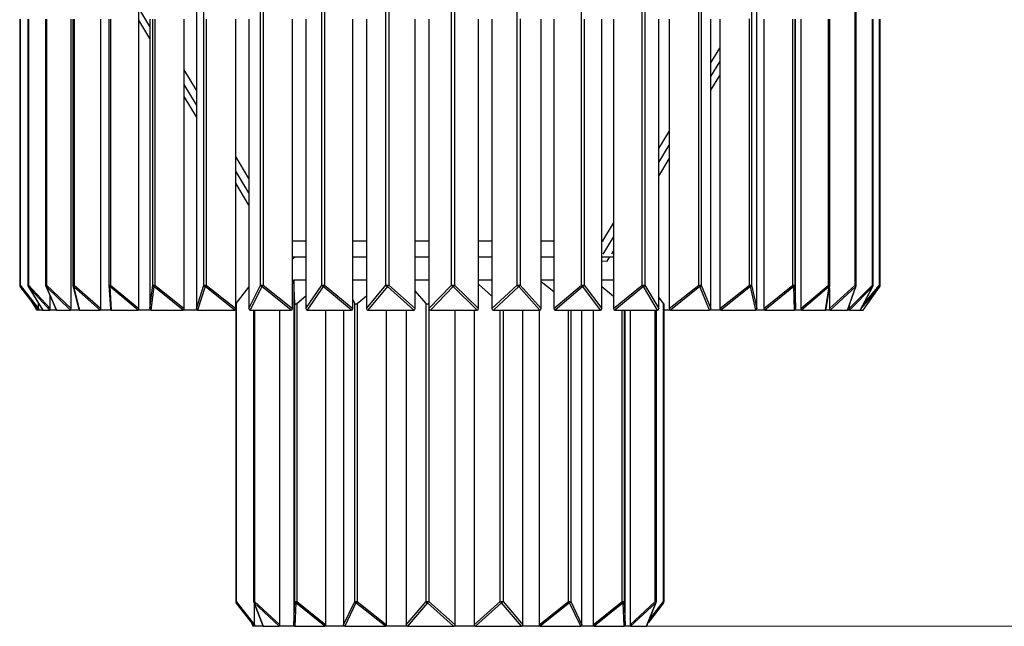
# Model space of a CAD drawing. Header units: millimetres. Extents: x 538 to 725, y 208 to 770.
# Tile 1 of 8: x 572 to 657, y 208 to 261. Entities that reach past the tile are written whole.
import ezdxf

# ---------------------------------------------------------------- set-up
doc = ezdxf.new("R2010")
doc.units = ezdxf.units.MM
doc.styles.add('SLDTEXTSTYLE0', font='TXT', dxfattribs={"width": 0.75})
doc.dimstyles.new('SLDDIMSTYLE0', dxfattribs={"dimtxt": 3.5, "dimasz": 3.556, "dimexe": 0, "dimexo": 0.0625, "dimgap": 0.875, "dimtad": 1, "dimdec": 0, "dimlfac": 5, "dimrnd": 1e-09, "dimzin": 12, "dimdsep": 46, "dimtxsty": 'SLDTEXTSTYLE0', "dimblk1": 'CLOSED', "dimblk2": 'CLOSED', "dimsah": 1, "dimcen": 0.09, "dimadec": 0, "dimazin": 3, "dimtfac": 1, "dimtdec": 0, "dimtofl": 0, "dimtmove": 0, "dimatfit": 3, "dimldrblk": 'CLOSED', "dimfxl": 0, "dimfrac": 2, "dimtolj": 1, "dimtzin": 12, "dimarcsym": 0})

# ---------------------------------------------------------------- blocks, each defined once
blk = doc.blocks.new('_Closed')
at = {"color": 0, "linetype": 'ByBlock', "lineweight": -2}
for p, q in [((-1, 0.166667), (0, 0)), ((-1, 0.166667), (-1, -0.166667)), ((0, 0), (-1, -0.166667)), ((0, 0), (-1, 0))]:
    blk.add_line(p, q, dxfattribs=at)
blk = doc.blocks.new('_D')
at = {"color": 7, "linetype": 'Continuous', "lineweight": 0}
for p, q in [((618.829, 517.121), (725.134, 517.121)), ((724.134, 517.121), (724.134, 208.37)), ((625.047, 208.37), (725.134, 208.37))]:
    blk.add_line(p, q, dxfattribs=at)
at = {"color": 7, "linetype": 'Continuous', "lineweight": 18, "xscale": 3.556, "yscale": 3.556}
for p, rotation in [((724.134, 517.121, 1.231), 90.0000000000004), ((724.134, 208.37, 1.231), 270.0000000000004)]:
    blk.add_blockref('_Closed', p, dxfattribs=dict(at, rotation=rotation))
at = {"color": 7, "linetype": 'Continuous', "lineweight": 18, "insert": (719.622, 359.458), "char_height": 3.5, "attachment_point": 1, "rotation": 90, "style": 'SLDTEXTSTYLE0'}
blk.add_mtext('1544', dxfattribs=at)

msp = doc.modelspace()

# ---------------------------------------------------------------- linework, layer by layer
at = {"color": 7, "linetype": 'Continuous', "lineweight": 25}
for p, q in [((581.999, 235.894), (581.999, 265.77)), ((586.976, 265.77), (586.976, 235.894)), ((635.538, 235.894), (635.538, 265.77)), ((587.628, 237.92), (587.628, 263.744)), ((592.544, 237.92), (592.544, 263.744)), ((592.761, 263.744), (592.761, 237.92)), ((597.845, 237.92), (597.845, 263.744)), ((598.077, 263.744), (598.077, 237.92)), ((603.406, 237.92), (603.406, 263.744)), ((603.648, 263.744), (603.648, 237.92)), ((609.097, 237.92), (609.097, 263.744)), ((609.343, 263.744), (609.343, 237.92)), ((614.784, 237.92), (614.784, 263.744)), ((620.334, 237.92), (620.334, 263.744)), ((625.616, 237.92), (625.616, 263.744)), ((625.841, 263.744), (625.841, 237.92)), ((630.508, 237.92), (630.508, 263.744)), ((630.715, 263.744), (630.715, 237.92)), ((635.079, 263.744), (635.079, 237.92)), ((644.065, 237.92), (644.065, 263.744)), ((644.165, 237.92), (644.165, 263.708)), ((582.946, 260.339), (581.999, 261.932)), ((571.663, 260.97), (571.663, 237.92)), ((572.358, 260.97), (572.358, 237.92)), ((573.906, 260.97), (573.906, 237.92)), ((576.114, 235.894), (576.114, 260.97)), ((576.271, 260.97), (576.271, 237.92)), ((578.702, 235.894), (578.702, 260.97)), ((579.396, 260.97), (579.396, 237.92)), ((582.946, 259.289), (581.999, 260.881)), ((582.946, 260.97), (582.946, 235.894)), ((585.928, 235.894), (585.928, 260.97)), ((590.395, 235.894), (590.395, 260.97)), ((591.52, 260.97), (591.52, 235.894)), ((595.298, 235.894), (595.298, 260.97)), ((596.473, 260.97), (596.473, 235.894)), ((600.52, 235.894), (600.52, 260.97)), ((601.718, 260.97), (601.718, 235.894)), ((605.939, 235.894), (605.939, 260.97)), ((607.132, 260.97), (607.132, 235.894)), ((611.429, 235.894), (611.429, 260.97)), ((612.589, 260.97), (612.589, 235.894)), ((616.86, 235.894), (616.86, 260.97)), ((617.96, 260.97), (617.96, 235.894)), ((622.106, 235.894), (622.106, 260.97)), ((623.119, 260.97), (623.119, 235.894)), ((627.043, 235.894), (627.043, 260.97)), ((627.946, 260.97), (627.946, 235.894)), ((631.556, 235.894), (631.556, 260.97)), ((632.328, 260.97), (632.328, 235.894)), ((636.161, 260.97), (636.161, 235.894)), ((638.897, 235.894), (638.897, 260.97)), ((639.357, 260.97), (639.357, 235.894)), ((641.881, 237.92), (641.881, 260.97)), ((645.629, 237.92), (645.629, 260.97)), ((646.237, 237.92), (646.237, 260.97)), ((631.556, 257.194), (632.328, 258.468)), ((631.556, 255.993), (632.328, 257.267)), ((586.976, 254.814), (585.928, 256.577)), ((631.556, 254.814), (632.328, 256.088)), ((586.976, 253.559), (585.928, 255.322)), ((586.976, 252.508), (585.928, 254.271)), ((627.043, 249.755), (627.946, 251.244)), ((627.043, 248.554), (627.946, 250.043)), ((591.52, 247.167), (590.395, 249.06)), ((627.043, 247.375), (627.946, 248.864)), ((591.52, 245.912), (590.395, 247.804)), ((591.52, 244.861), (590.395, 246.754)), ((622.199, 241.77), (623.119, 243.287)), ((595.298, 241.77), (596.473, 241.77)), ((600.52, 241.77), (601.718, 241.77)), ((605.939, 241.77), (607.132, 241.77)), ((611.429, 241.77), (612.589, 241.77)), ((616.86, 241.77), (617.96, 241.77)), ((622.106, 241.77), (622.244, 241.77)), ((622.226, 240.614), (623.119, 242.086)), ((622.963, 240.649), (623.119, 240.907)), ((595.298, 240.208), (595.505, 240.37)), ((595.298, 240.37), (596.473, 240.37)), ((600.52, 240.37), (601.718, 240.37)), ((605.939, 240.37), (607.132, 240.37)), ((611.429, 240.37), (612.589, 240.37)), ((616.86, 240.37), (617.96, 240.37)), ((622.106, 240.37), (623.119, 240.37)), ((622.106, 240.025), (622.57, 240.001)), ((622.57, 240.001), (622.794, 240.37)), ((595.298, 238.37), (595.417, 238.37)), ((596.473, 238.37), (595.417, 238.37)), ((595.507, 236.344), (595.417, 238.37)), ((595.417, 238.37), (595.417, 208.494)), ((601.718, 238.37), (600.52, 238.37)), ((607.132, 238.37), (605.939, 238.37)), ((612.589, 238.37), (611.429, 238.37)), ((617.96, 238.37), (616.86, 238.37)), ((617.96, 237.341), (616.86, 238.216)), ((623.119, 238.37), (622.106, 238.37)), ((571.705, 237.92), (573.289, 235.894)), ((573.289, 235.77), (571.705, 237.797)), ((572.388, 237.815), (573.652, 235.775)), ((574.277, 235.77), (572.402, 237.797)), ((572.402, 237.797), (573.658, 235.77)), ((572.421, 237.92), (574.295, 235.894)), ((573.923, 237.839), (574.831, 235.791)), ((576.077, 235.77), (573.956, 237.797)), ((573.956, 237.797), (574.854, 235.77)), ((573.993, 237.92), (576.114, 235.894)), ((576.277, 237.871), (576.802, 235.823)), ((578.648, 235.77), (576.329, 237.797)), ((576.329, 237.797), (576.849, 235.77)), ((576.384, 237.92), (578.702, 235.894)), ((579.396, 237.908), (579.526, 235.874)), ((581.928, 235.77), (579.467, 237.797)), ((579.467, 237.797), (579.596, 235.77)), ((579.538, 237.92), (581.999, 235.894)), ((582.946, 235.894), (583.21, 237.92)), ((583.296, 237.797), (583.031, 235.77)), ((583.21, 237.92), (583.381, 237.92)), ((585.842, 235.77), (583.296, 237.797)), ((583.381, 237.92), (585.928, 235.894)), ((586.976, 235.894), (587.628, 237.92)), ((587.725, 237.797), (587.074, 235.77)), ((587.628, 237.92), (587.823, 237.92)), ((590.297, 235.77), (587.725, 237.797)), ((587.823, 237.92), (590.395, 235.894)), ((590.421, 236.344), (591.52, 237.75)), ((591.52, 235.894), (592.544, 237.92)), ((592.652, 237.797), (591.628, 235.77)), ((592.544, 237.92), (592.761, 237.92)), ((595.19, 235.77), (592.652, 237.797)), ((592.761, 237.92), (595.298, 235.894)), ((596.473, 235.894), (597.845, 237.92)), ((597.961, 237.797), (596.589, 235.77)), ((597.845, 237.92), (598.077, 237.92)), ((600.404, 235.77), (597.961, 237.797)), ((598.077, 237.92), (600.52, 235.894)), ((601.718, 235.894), (603.406, 237.92)), ((603.527, 237.797), (601.839, 235.77)), ((603.406, 237.92), (603.648, 237.92)), ((605.818, 235.77), (603.527, 237.797)), ((603.648, 237.92), (605.939, 235.894)), ((606.878, 236.344), (605.939, 237.449)), ((607.132, 235.894), (609.097, 237.92)), ((609.22, 237.797), (607.255, 235.77)), ((609.097, 237.92), (609.343, 237.92)), ((611.306, 235.77), (609.22, 237.797)), ((609.343, 237.92), (611.429, 235.894)), ((612.589, 236.987), (611.429, 238.022)), ((612.589, 235.894), (614.784, 237.92)), ((614.906, 237.797), (612.711, 235.77)), ((614.784, 237.92), (615.028, 237.92)), ((616.738, 235.77), (614.906, 237.797)), ((615.028, 237.92), (616.86, 235.894)), ((617.96, 235.894), (620.334, 237.92)), ((620.452, 237.797), (618.078, 235.77)), ((620.334, 237.92), (620.571, 237.92)), ((621.987, 235.77), (620.452, 237.797)), ((620.571, 237.92), (622.106, 235.894)), ((623.119, 236.955), (622.106, 237.771)), ((623.119, 235.894), (625.616, 237.92)), ((625.729, 237.797), (623.231, 235.77)), ((625.616, 237.92), (625.841, 237.92)), ((626.931, 235.77), (625.729, 237.797)), ((625.841, 237.92), (627.043, 235.894)), ((627.946, 235.894), (630.508, 237.92)), ((630.612, 237.797), (628.05, 235.77)), ((630.508, 237.92), (630.715, 237.92)), ((631.452, 235.77), (630.612, 237.797)), ((630.715, 237.92), (631.556, 235.894)), ((632.328, 235.894), (634.895, 237.92)), ((634.987, 237.797), (632.42, 235.77)), ((634.895, 237.92), (635.079, 237.92)), ((635.446, 235.77), (634.987, 237.797)), ((635.079, 237.92), (635.538, 235.894)), ((636.161, 235.894), (638.673, 237.92)), ((638.751, 237.797), (636.24, 235.77)), ((638.673, 237.92), (638.829, 237.92)), ((638.819, 235.77), (638.751, 237.797)), ((638.829, 237.92), (638.897, 235.894)), ((639.357, 235.894), (641.754, 237.92)), ((641.817, 237.797), (639.42, 235.77)), ((641.491, 235.77), (641.817, 237.797)), ((641.551, 235.846), (641.879, 237.889)), ((641.839, 235.894), (644.065, 237.92)), ((641.839, 237.643), (641.839, 235.894)), ((644.111, 237.797), (641.885, 235.77)), ((643.4, 235.77), (644.111, 237.797)), ((643.435, 235.805), (644.154, 237.854)), ((643.55, 235.894), (645.554, 237.92)), ((645.582, 237.797), (643.578, 235.77)), ((644.502, 235.77), (645.582, 237.797)), ((644.515, 235.781), (645.605, 237.826)), ((646.194, 237.797), (644.592, 235.925)), ((644.77, 235.77), (646.194, 237.797)), ((644.771, 235.772), (646.2, 237.806)), ((572.537, 236.732), (573.13, 235.775)), ((573.289, 235.894), (573.289, 236.361)), ((574.295, 235.894), (574.295, 237)), ((595.665, 236.344), (596.473, 236.994)), ((600.695, 236.344), (600.52, 236.713)), ((600.909, 236.344), (601.718, 236.988)), ((607.12, 236.344), (607.132, 236.354)), ((627.456, 236.344), (627.043, 236.873)), ((573.117, 235.894), (573.117, 235.99)), ((573.658, 235.77), (573.136, 235.77)), ((573.289, 235.894), (573.289, 235.77)), ((573.658, 235.77), (574.277, 235.77)), ((574.854, 235.77), (574.277, 235.77)), ((574.854, 235.77), (576.077, 235.77)), ((576.849, 235.77), (576.077, 235.77)), ((576.849, 235.77), (578.648, 235.77)), ((579.596, 235.77), (578.648, 235.77)), ((579.596, 235.77), (581.928, 235.77)), ((583.031, 235.77), (581.928, 235.77)), ((583.031, 235.77), (585.842, 235.77)), ((587.074, 235.77), (585.842, 235.77)), ((587.074, 235.77), (590.297, 235.77)), ((590.379, 235.77), (590.297, 235.77)), ((590.379, 235.816), (590.379, 210.52)), ((590.395, 236.311), (590.421, 236.344)), ((590.421, 236.344), (590.421, 210.52)), ((591.628, 235.77), (595.19, 235.77)), ((591.929, 235.77), (591.929, 210.52)), ((594.204, 208.494), (594.204, 235.77)), ((595.507, 210.52), (595.507, 236.344)), ((595.665, 236.344), (595.665, 210.52)), ((596.589, 235.77), (600.404, 235.77)), ((598.181, 208.494), (598.181, 235.77)), ((599.732, 235.77), (599.732, 208.494)), ((600.695, 210.52), (600.695, 236.344)), ((600.909, 236.344), (600.909, 210.52)), ((601.839, 235.77), (605.818, 235.77)), ((603.456, 208.494), (603.456, 235.77)), ((605.157, 235.77), (605.157, 208.494)), ((606.878, 210.52), (606.878, 236.344)), ((607.12, 236.344), (607.12, 210.52)), ((607.255, 235.77), (611.306, 235.77)), ((609.391, 208.494), (609.391, 235.77)), ((611.038, 235.77), (611.038, 208.494)), ((612.711, 235.77), (616.738, 235.77)), ((615.273, 208.494), (615.273, 235.77)), ((616.666, 235.77), (616.666, 208.494)), ((618.078, 235.77), (621.987, 235.77)), ((620.39, 208.494), (620.39, 235.77)), ((621.362, 235.77), (621.362, 208.494)), ((623.231, 235.77), (626.931, 235.77)), ((624.126, 208.494), (624.126, 235.77)), ((624.559, 235.77), (624.559, 208.494)), ((626.834, 210.52), (626.834, 235.77)), ((627.456, 210.52), (627.456, 236.344)), ((627.456, 236.344), (627.499, 236.289)), ((627.499, 210.52), (627.499, 236.289)), ((628.05, 235.77), (627.499, 235.77)), ((628.05, 235.77), (631.452, 235.77)), ((632.42, 235.77), (631.452, 235.77)), ((632.42, 235.77), (635.446, 235.77)), ((636.24, 235.77), (635.446, 235.77)), ((636.24, 235.77), (638.819, 235.77)), ((639.42, 235.77), (638.819, 235.77)), ((639.42, 235.77), (641.491, 235.77)), ((641.885, 235.77), (641.491, 235.77)), ((641.885, 235.77), (643.4, 235.77)), ((643.578, 235.77), (643.4, 235.77)), ((643.55, 236.133), (643.55, 235.894)), ((643.578, 235.77), (644.502, 235.77)), ((644.502, 235.77), (644.77, 235.77)), ((590.421, 210.52), (592.005, 208.494)), ((592.005, 208.37), (590.421, 210.397)), ((591.943, 210.447), (592.746, 208.398)), ((594.162, 208.37), (591.981, 210.397)), ((591.981, 210.397), (592.776, 208.37)), ((592.005, 208.494), (592.005, 210.29)), ((592.023, 210.52), (594.204, 208.494)), ((595.417, 208.494), (595.507, 210.52)), ((595.586, 210.397), (595.496, 208.37)), ((595.507, 210.52), (595.665, 210.52)), ((598.102, 208.37), (595.586, 210.397)), ((595.665, 210.52), (598.181, 208.494)), ((599.732, 208.494), (600.695, 210.52)), ((600.802, 210.397), (599.838, 208.37)), ((600.695, 210.52), (600.909, 210.52)), ((603.349, 208.37), (600.802, 210.397)), ((600.909, 210.52), (603.456, 208.494)), ((605.157, 208.494), (606.878, 210.52)), ((606.999, 210.397), (605.278, 208.37)), ((606.878, 210.52), (607.12, 210.52)), ((609.27, 208.37), (606.999, 210.397)), ((607.12, 210.52), (609.391, 208.494)), ((611.038, 208.494), (613.309, 210.52)), ((613.43, 210.397), (611.159, 208.37)), ((613.309, 210.52), (613.551, 210.52)), ((615.151, 208.37), (613.43, 210.397)), ((613.551, 210.52), (615.273, 208.494)), ((616.666, 208.494), (619.213, 210.52)), ((619.32, 210.397), (616.772, 208.37)), ((619.213, 210.52), (619.426, 210.52)), ((620.283, 208.37), (619.32, 210.397)), ((619.426, 210.52), (620.39, 208.494)), ((621.362, 208.494), (623.878, 210.52)), ((623.957, 210.397), (621.441, 208.37)), ((623.878, 210.52), (624.036, 210.52)), ((624.047, 208.37), (623.957, 210.397)), ((624.036, 210.52), (624.126, 208.494)), ((624.559, 208.494), (626.74, 210.52)), ((626.783, 210.397), (624.601, 208.37)), ((625.988, 208.37), (626.783, 210.397)), ((626.017, 208.398), (626.821, 210.447)), ((627.456, 210.397), (626.141, 208.714)), ((591.736, 208.714), (591.86, 208.398)), ((591.847, 208.494), (591.847, 208.572)), ((592.776, 208.37), (591.889, 208.37)), ((592.005, 208.494), (592.005, 208.37)), ((592.776, 208.37), (594.162, 208.37)), ((595.496, 208.37), (594.162, 208.37)), ((595.496, 208.37), (598.102, 208.37)), ((599.838, 208.37), (598.102, 208.37)), ((599.838, 208.37), (603.349, 208.37)), ((605.278, 208.37), (603.349, 208.37)), ((605.278, 208.37), (609.27, 208.37)), ((611.159, 208.37), (609.27, 208.37)), ((611.159, 208.37), (615.151, 208.37)), ((616.772, 208.37), (615.151, 208.37)), ((616.772, 208.37), (620.283, 208.37)), ((621.441, 208.37), (620.283, 208.37)), ((621.441, 208.37), (624.047, 208.37)), ((624.601, 208.37), (624.047, 208.37)), ((624.601, 208.37), (625.988, 208.37))]:
    msp.add_line(p, q, dxfattribs=at)
at = {"color": 8, "linetype": 'Continuous', "lineweight": 25}
for p, q in [((571.705, 260.97), (571.705, 237.92)), ((572.421, 260.97), (572.421, 237.92)), ((573.993, 260.97), (573.993, 237.92)), ((576.384, 260.97), (576.384, 237.92)), ((579.538, 260.97), (579.538, 237.92)), ((583.21, 237.92), (583.21, 260.97)), ((583.381, 260.97), (583.381, 237.92)), ((587.823, 260.97), (587.823, 237.92)), ((615.028, 261.003), (615.028, 237.92)), ((620.571, 260.98), (620.571, 237.92)), ((634.895, 237.92), (634.895, 260.99)), ((638.673, 237.92), (638.673, 260.97)), ((638.829, 260.97), (638.829, 237.92)), ((641.754, 237.92), (641.754, 260.97)), ((645.554, 237.92), (645.554, 260.97)), ((646.184, 237.92), (646.184, 260.97)), ((571.663, 237.92), (571.705, 237.92)), ((572.358, 237.92), (572.421, 237.92)), ((573.906, 237.92), (573.993, 237.92)), ((576.271, 237.92), (576.384, 237.92)), ((579.396, 237.92), (579.538, 237.92)), ((641.754, 237.92), (641.881, 237.92)), ((644.065, 237.92), (644.165, 237.92)), ((644.781, 236.281), (646.184, 237.92)), ((645.554, 237.92), (645.629, 237.92)), ((646.184, 237.92), (646.237, 237.92)), ((646.194, 237.797), (646.2, 237.806)), ((572.83, 236.357), (573.117, 235.894)), ((592.023, 235.77), (592.023, 210.52)), ((613.309, 210.52), (613.309, 235.77)), ((613.551, 235.77), (613.551, 210.52)), ((619.213, 210.52), (619.213, 235.77)), ((619.426, 235.77), (619.426, 210.52)), ((623.878, 210.52), (623.878, 235.77)), ((624.036, 235.77), (624.036, 210.52)), ((626.74, 210.52), (626.74, 235.77)), ((590.379, 210.52), (590.421, 210.52)), ((591.929, 210.52), (592.023, 210.52)), ((626.238, 208.961), (627.456, 210.52)), ((626.74, 210.52), (626.834, 210.52)), ((627.456, 210.52), (627.499, 210.52)), ((591.786, 208.651), (591.847, 208.494))]:
    msp.add_line(p, q, dxfattribs=at)
at = {"color": 8, "linetype": 'Continuous', "lineweight": 25, "flags": 128}
msp.add_lwpolyline([(572.388, 237.815), (572.392, 237.809), (572.402, 237.797)], dxfattribs=at)
at = {"color": 7, "linetype": 'Continuous', "lineweight": 25}
for centre, radius, start, end in [((571.863, 237.92), 0.2, 180, 218), ((571.804, 237.859), 0.117, 148.18121, 211.81879), ((572.558, 237.92), 0.2, 180, 211.77739), ((572.53, 237.841), 0.135, 143.80995, 198.83173), ((574.106, 237.92), 0.2, 180, 203.90073), ((574.129, 237.812), 0.174, 141.542, 184.87871), ((576.471, 237.92), 0.2, 180, 194.38307), ((576.582, 237.759), 0.256, 140.79672, 171.34765), ((579.596, 237.92), 0.2, 180, 183.64583), ((579.881, 237.641), 0.443, 140.85397, 159.32078), ((583.373, 237.942), 0.164, 187.51785, 241.95955), ((584.215, 237.251), 1.07, 141.24515, 149.27746), ((587.814, 237.968), 0.192, 194.32808, 242.66188), ((576.278, 247.002), 14.689, 321.1982, 321.81184), ((592.757, 237.998), 0.226, 200.08413, 242.51527), ((591.799, 238.656), 1.211, 314.81989, 322.58071), ((598.088, 238.033), 0.267, 204.82138, 241.705), ((597.511, 238.337), 0.703, 309.8249, 323.64873), ((603.684, 238.072), 0.316, 208.63346, 240.30886), ((603.223, 238.216), 0.517, 305.92936, 325.12832), ((609.418, 238.118), 0.377, 211.63483, 238.32311), ((608.994, 238.146), 0.415, 302.91021, 327.13185), ((615.165, 238.177), 0.46, 213.9424, 235.67832), ((614.73, 238.094), 0.345, 300.60741, 329.77188), ((620.816, 238.266), 0.593, 215.66998, 232.24485), ((620.312, 238.052), 0.291, 298.92127, 333.16389), ((626.318, 238.448), 0.877, 216.92964, 227.83149), ((625.614, 238.015), 0.246, 297.81394, 337.42493), ((632.181, 239.22), 2.118, 217.83432, 222.18356), ((630.516, 237.983), 0.209, 297.31976, 342.66237), ((632.925, 236.354), 2.517, 34.99417, 38.49242), ((634.905, 237.954), 0.177, 297.56656, 348.94684), ((638.172, 237.516), 0.644, 25.95629, 38.97621), ((638.678, 237.93), 0.152, 298.80434, 356.26316), ((641.5, 237.713), 0.328, 14.89821, 39.23755), ((641.681, 237.92), 0.2, 350.87896, 0), ((643.904, 237.79), 0.207, 2.02007, 38.97314), ((643.965, 237.92), 0.2, 340.66774, 0), ((645.434, 237.828), 0.151, 348.1116, 37.5602), ((645.429, 237.92), 0.2, 331.94771, 0), ((646.082, 237.851), 0.124, 334.4708, 34.28403), ((646.037, 237.92), 0.2, 324.91411, 0), ((590.579, 210.52), 0.2, 180, 218), ((590.52, 210.459), 0.117, 148.18121, 211.81879), ((592.129, 210.52), 0.2, 180, 201.41254), ((592.172, 210.401), 0.191, 141.21485, 181.0217), ((595.66, 210.532), 0.153, 184.16836, 241.29645), ((596.191, 210.096), 0.675, 141.04615, 153.48903), ((600.903, 210.593), 0.22, 199.19748, 242.58931), ((599.797, 211.376), 1.403, 315.77845, 322.43476), ((607.16, 210.677), 0.322, 209.00483, 240.11807), ((606.706, 210.807), 0.503, 305.55409, 325.32301), ((613.723, 210.807), 0.503, 214.67699, 234.44591), ((613.27, 210.677), 0.322, 299.88193, 330.99517), ((620.325, 211.376), 1.403, 217.56524, 224.22155), ((619.218, 210.593), 0.22, 297.41069, 340.80252), ((623.352, 210.096), 0.675, 26.51097, 38.95385), ((623.883, 210.532), 0.153, 298.70355, 355.83164), ((626.591, 210.401), 0.191, 358.9783, 38.78515), ((626.634, 210.52), 0.2, 338.58746, 0), ((627.299, 210.52), 0.2, 322, 0), ((627.357, 210.459), 0.117, 328.18121, 31.81879)]:
    msp.add_arc(centre, radius, start, end, dxfattribs=at)
at = {"color": 8, "linetype": 'Continuous', "lineweight": 25}
for centre, radius, start, end in [((574.026, 237.886), 0.113, 204.10698, 231.38257), ((576.402, 237.905), 0.129, 195.12467, 235.97991), ((579.539, 237.921), 0.143, 185.35012, 239.90494), ((641.745, 237.912), 0.135, 301.75645, 349.95801), ((644.04, 237.895), 0.121, 306.15596, 340.29232), ((645.513, 237.876), 0.104, 311.33345, 331.86358), ((592.052, 210.491), 0.118, 201.77833, 232.70483), ((626.711, 210.491), 0.118, 307.29517, 338.22167)]:
    msp.add_arc(centre, radius, start, end, dxfattribs=at)
at = {"color": 7, "linetype": 'Continuous', "lineweight": 25}
for centre, major_axis, ratio, start_param, end_param in [((573.167, 236.095), (0.031, 0.325), 0.118572, 2.252165, 3.152993), ((573.689, 236.095), (0.031, 0.325), 0.118572, 2.987017, 3.152993), ((574.246, 236.095), (-0.031, 0.325), 0.118572, 3.130192, 4.03102), ((574.915, 236.095), (0.064, 0.325), 0.22804, 2.827869, 3.186722), ((576.016, 236.095), (-0.064, 0.325), 0.22804, 3.096463, 3.997291), ((576.939, 236.095), (0.1, 0.323), 0.320429, 2.661586, 3.24063), ((578.558, 236.095), (-0.1, 0.323), 0.320429, 3.042556, 3.943384), ((579.712, 236.095), (0.139, 0.32), 0.390473, 2.408484, 3.309312), ((581.812, 236.095), (-0.139, 0.32), 0.390473, 2.973873, 3.874702), ((583.171, 236.095), (0.178, 0.315), 0.437209, 2.482864, 3.383693), ((585.702, 236.095), (-0.178, 0.315), 0.437209, 2.899493, 3.800321), ((587.234, 236.095), (0.215, 0.309), 0.464114, 2.552742, 3.45357), ((590.137, 236.095), (-0.215, 0.309), 0.464114, 2.829615, 3.730443), ((591.805, 236.095), (0.246, 0.303), 0.477137, 2.610588, 3.511416), ((595.012, 236.095), (-0.246, 0.303), 0.477137, 2.771769, 3.672598), ((595.707, 236.545), (0.18, 0.248), 0.350062, 2.727296, 4.053746), ((596.779, 236.095), (0.27, 0.298), 0.482138, 2.653012, 3.55384), ((600.214, 236.095), (-0.27, 0.298), 0.482138, 2.729345, 3.630173), ((600.881, 236.545), (0.15, 0.243), 0.5449, 2.803569, 4.130019), ((602.037, 236.095), (0.285, 0.294), 0.483433, 2.67953, 3.580358), ((605.62, 236.095), (-0.285, 0.294), 0.483433, 2.702827, 3.603655), ((607.027, 236.545), (0.078, 0.249), 0.737986, 2.706018, 4.032468), ((607.457, 236.095), (0.292, 0.293), 0.483566, 2.690715, 3.591543), ((611.104, 236.095), (-0.292, 0.293), 0.483566, 2.691642, 3.59247), ((612.911, 236.095), (0.29, 0.293), 0.483549, 2.687001, 3.587829), ((616.537, 236.095), (-0.29, 0.293), 0.483549, 2.695356, 3.596185), ((618.273, 236.095), (0.279, 0.296), 0.483051, 2.66823, 3.569058), ((621.793, 236.095), (-0.279, 0.296), 0.483051, 2.714127, 3.614955), ((623.416, 236.095), (0.259, 0.3), 0.480328, 2.633802, 3.534631), ((626.746, 236.095), (-0.259, 0.3), 0.480328, 2.748555, 3.649383), ((628.219, 236.095), (0.231, 0.306), 0.471968, 2.583471, 3.4843), ((631.283, 236.095), (-0.231, 0.306), 0.471968, 2.798886, 3.699714), ((632.57, 236.095), (0.197, 0.312), 0.452793, 2.518933, 3.419762), ((635.296, 236.095), (-0.197, 0.312), 0.452793, 2.863424, 3.764252), ((636.368, 236.095), (0.159, 0.318), 0.416626, 2.445621, 3.34645), ((638.69, 236.095), (-0.159, 0.318), 0.416626, 2.936736, 3.837564), ((639.523, 236.095), (0.119, 0.322), 0.358417, 2.372791, 3.27362), ((641.388, 236.095), (-0.119, 0.322), 0.358417, 3.009566, 3.707174), ((641.96, 236.095), (0.082, 0.324), 0.276783, 2.31057, 3.211398), ((643.325, 236.095), (-0.082, 0.324), 0.276783, 3.071787, 3.537542), ((643.624, 236.095), (0.047, 0.325), 0.174985, 2.266316, 3.167144), ((644.456, 236.095), (-0.047, 0.325), 0.174985, 3.116041, 3.374939), ((591.958, 208.695), (0.074, 0.324), 0.255707, 2.299003, 3.199831), ((592.845, 208.695), (0.074, 0.324), 0.255707, 2.782422, 3.199831), ((594.093, 208.695), (-0.074, 0.324), 0.255707, 3.083354, 3.984183), ((595.626, 208.695), (0.161, 0.318), 0.41918, 2.449779, 3.350607), ((597.972, 208.695), (-0.161, 0.318), 0.41918, 2.932578, 3.833407), ((600.013, 208.695), (0.241, 0.304), 0.475667, 2.601973, 3.502801), ((603.174, 208.695), (-0.241, 0.304), 0.475667, 2.780384, 3.681213), ((605.477, 208.695), (0.287, 0.294), 0.483475, 2.681518, 3.582347), ((609.072, 208.695), (-0.287, 0.294), 0.483475, 2.700839, 3.601667), ((611.358, 208.695), (0.287, 0.294), 0.483475, 2.681518, 3.582347), ((614.953, 208.695), (-0.287, 0.294), 0.483475, 2.700839, 3.601667), ((616.947, 208.695), (0.241, 0.304), 0.475667, 2.601973, 3.502801), ((620.108, 208.695), (-0.241, 0.304), 0.475667, 2.780384, 3.681213), ((621.571, 208.695), (0.161, 0.318), 0.41918, 2.449779, 3.350607), ((623.917, 208.695), (-0.161, 0.318), 0.41918, 2.932578, 3.833407), ((624.67, 208.695), (0.074, 0.324), 0.255707, 2.299003, 3.199831), ((625.919, 208.695), (-0.074, 0.324), 0.255707, 3.083354, 3.500763)]:
    msp.add_ellipse(centre, major_axis=major_axis, ratio=ratio, start_param=start_param, end_param=end_param, dxfattribs=at)

# ---------------------------------------------------------------- dimensions: what is measured, and where the dimension line sits
at = {"color": 7, "linetype": 'Continuous', "lineweight": 18}
dim = msp.add_linear_dim(base=(724.134, 208.37), p1=(617.829, 517.121), p2=(624.047, 208.37), angle=90, dimstyle='SLDDIMSTYLE0', dxfattribs=at)
dim.commit()
dim.dimension.update_dxf_attribs({"geometry": '_D', "text_midpoint": (724.134, 364.631), "dimtype": 160})

doc.saveas('drawing.dxf')
